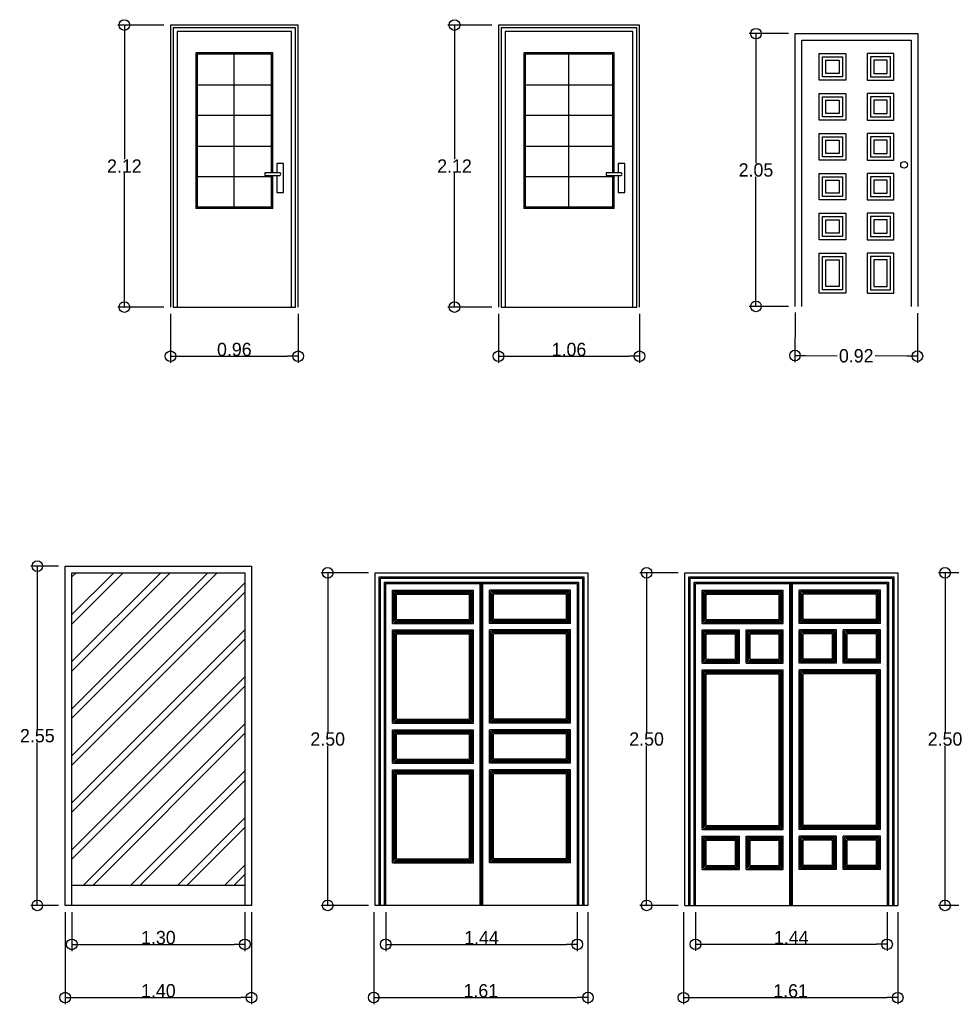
# Model space of a CAD drawing. Header units: millimetres. Extents: x 81.9 to 113.5, y 39.8 to 59.5.
# Tile 3 of 9: x 91.7 to 98.7, y 39.8 to 47.2. Entities that reach past the tile are written whole.
import ezdxf

# ---------------------------------------------------------------- set-up
doc = ezdxf.new("R2010")
doc.units = ezdxf.units.MM
doc.layers.add('Cotas', color=32, linetype='Continuous')
doc.dimstyles.new('Dibujos', dxfattribs={"dimtxt": 0.1, "dimasz": 0.08, "dimexe": 0.05, "dimexo": 0.05, "dimgap": 0.0005, "dimtad": 1, "dimtih": 1, "dimtoh": 1, "dimrnd": 0.0005, "dimzin": 1, "dimdsep": 46, "dimtxsty": 'Standard', "dimblk": 'ORIGIN', "dimcen": 0.08, "dimazin": 0, "dimtfac": 1, "dimtmove": 0, "dimatfit": 3, "dimldrblk": 'ORIGIN2', "dimfxl": 1, "dimarcsym": 0})

# ---------------------------------------------------------------- blocks, each defined once
blk = doc.blocks.new('C-19')
for points in [[(-5.8413, -2.05), (-5.8413, 0), (-4.9213, 0), (-4.9213, -2.05)], [(-5.7913, -2.05), (-5.7913, -0.05), (-4.9713, -0.05), (-4.9713, -2.05)]]:
    blk.add_lwpolyline(points)
for points in [[(-5.6613, -0.35), (-5.6613, -0.15), (-5.4613, -0.15), (-5.4613, -0.35)], [(-5.6363, -0.325), (-5.6363, -0.175), (-5.4863, -0.175), (-5.4863, -0.325)], [(-5.6113, -0.3), (-5.6113, -0.2), (-5.5113, -0.2), (-5.5113, -0.3)], [(-5.1013, -0.35), (-5.1013, -0.15), (-5.3013, -0.15), (-5.3013, -0.35)], [(-5.1263, -0.325), (-5.1263, -0.175), (-5.2763, -0.175), (-5.2763, -0.325)], [(-5.1513, -0.3), (-5.1513, -0.2), (-5.2513, -0.2), (-5.2513, -0.3)], [(-5.6613, -0.65), (-5.6613, -0.45), (-5.4613, -0.45), (-5.4613, -0.65)], [(-5.6363, -0.625), (-5.6363, -0.475), (-5.4863, -0.475), (-5.4863, -0.625)], [(-5.6113, -0.6), (-5.6113, -0.5), (-5.5113, -0.5), (-5.5113, -0.6)], [(-5.1013, -0.65), (-5.1013, -0.45), (-5.3013, -0.45), (-5.3013, -0.65)], [(-5.1263, -0.625), (-5.1263, -0.475), (-5.2763, -0.475), (-5.2763, -0.625)], [(-5.1513, -0.6), (-5.1513, -0.5), (-5.2513, -0.5), (-5.2513, -0.6)], [(-5.6613, -0.95), (-5.6613, -0.75), (-5.4613, -0.75), (-5.4613, -0.95)], [(-5.6363, -0.925), (-5.6363, -0.775), (-5.4863, -0.775), (-5.4863, -0.925)], [(-5.6113, -0.9), (-5.6113, -0.8), (-5.5113, -0.8), (-5.5113, -0.9)], [(-5.1013, -0.95), (-5.1013, -0.75), (-5.3013, -0.75), (-5.3013, -0.95)], [(-5.1263, -0.925), (-5.1263, -0.775), (-5.2763, -0.775), (-5.2763, -0.925)], [(-5.1513, -0.9), (-5.1513, -0.8), (-5.2513, -0.8), (-5.2513, -0.9)], [(-5.6613, -1.25), (-5.6613, -1.05), (-5.4613, -1.05), (-5.4613, -1.25)], [(-5.6363, -1.225), (-5.6363, -1.075), (-5.4863, -1.075), (-5.4863, -1.225)], [(-5.6113, -1.2), (-5.6113, -1.1), (-5.5113, -1.1), (-5.5113, -1.2)], [(-5.1013, -1.25), (-5.1013, -1.05), (-5.3013, -1.05), (-5.3013, -1.25)], [(-5.1263, -1.225), (-5.1263, -1.075), (-5.2763, -1.075), (-5.2763, -1.225)], [(-5.1513, -1.2), (-5.1513, -1.1), (-5.2513, -1.1), (-5.2513, -1.2)], [(-5.6613, -1.55), (-5.6613, -1.35), (-5.4613, -1.35), (-5.4613, -1.55)], [(-5.6363, -1.525), (-5.6363, -1.375), (-5.4863, -1.375), (-5.4863, -1.525)], [(-5.6113, -1.5), (-5.6113, -1.4), (-5.5113, -1.4), (-5.5113, -1.5)], [(-5.1013, -1.55), (-5.1013, -1.35), (-5.3013, -1.35), (-5.3013, -1.55)], [(-5.1263, -1.525), (-5.1263, -1.375), (-5.2763, -1.375), (-5.2763, -1.525)], [(-5.1513, -1.5), (-5.1513, -1.4), (-5.2513, -1.4), (-5.2513, -1.5)], [(-5.6613, -1.95), (-5.6613, -1.65), (-5.4613, -1.65), (-5.4613, -1.95)], [(-5.6363, -1.925), (-5.6363, -1.675), (-5.4863, -1.675), (-5.4863, -1.925)], [(-5.6113, -1.9), (-5.6113, -1.7), (-5.5113, -1.7), (-5.5113, -1.9)], [(-5.1013, -1.95), (-5.1013, -1.65), (-5.3013, -1.65), (-5.3013, -1.95)], [(-5.1263, -1.925), (-5.1263, -1.675), (-5.2763, -1.675), (-5.2763, -1.925)], [(-5.1513, -1.9), (-5.1513, -1.7), (-5.2513, -1.7), (-5.2513, -1.9)]]:
    blk.add_lwpolyline(points, close=True)
blk.add_circle((-5.0241, -0.9864), 0.025)
blk = doc.blocks.new('_Origin')
at = {"color": 0, "linetype": 'ByBlock', "lineweight": -2}
blk.add_line((0, 0), (-1, 0), dxfattribs=at)
blk.add_circle((0, 0), 0.5, dxfattribs=at)
blk = doc.blocks.new('*D21')
at = {"layer": 'Cotas', "color": 0, "lineweight": -2, "transparency": 16777216}
for p, q in [((92.0556, 40.4952), (92.0556, 39.8026)), ((93.4556, 40.4952), (93.4556, 39.8026)), ((92.1356, 39.8526), (93.3756, 39.8526))]:
    blk.add_line(p, q, dxfattribs=at)
at = {"layer": 'Defpoints', "color": 0, "transparency": 16777216}
for p in [(92.0556, 40.5452), (93.4556, 40.5452), (93.4556, 39.8526)]:
    blk.add_point(p, dxfattribs=at)
at = {"layer": 'Cotas', "color": 0, "lineweight": -2, "transparency": 16777216, "xscale": 0.08, "yscale": 0.08, "zscale": 0.08, "rotation": 180}
blk.add_blockref('_Origin', (92.0556, 39.8526), dxfattribs=at)
at = {"layer": 'Cotas', "color": 0, "lineweight": -2, "transparency": 16777216, "xscale": 0.08, "yscale": 0.08, "zscale": 0.08}
blk.add_blockref('_Origin', (93.4556, 39.8526), dxfattribs=at)
at = {"layer": 'Cotas', "color": 0, "transparency": 16777216, "insert": (92.7556, 39.9031), "char_height": 0.1, "attachment_point": 5}
blk.add_mtext('1.40', dxfattribs=at)
blk = doc.blocks.new('_Origin2')
at = {"color": 0, "linetype": 'ByBlock', "lineweight": -2}
blk.add_line((-0.5, 0), (-1, 0), dxfattribs=at)
for radius in [0.5, 0.25]:
    blk.add_circle((0, 0), radius, dxfattribs=at)
blk = doc.blocks.new('*D22')
at = {"layer": 'Cotas', "color": 0, "lineweight": -2, "transparency": 16777216}
for p, q in [((92.0056, 43.0952), (91.7958, 43.0952)), ((91.8458, 43.0152), (91.8458, 41.8707)), ((91.8458, 40.6252), (91.8458, 41.7697)), ((92.0056, 40.5452), (91.7958, 40.5452))]:
    blk.add_line(p, q, dxfattribs=at)
at = {"layer": 'Defpoints', "color": 0, "transparency": 16777216}
for p in [(91.8458, 43.0952), (92.0556, 43.0952), (92.0556, 40.5452)]:
    blk.add_point(p, dxfattribs=at)
at = {"layer": 'Cotas', "color": 0, "lineweight": -2, "transparency": 16777216, "xscale": 0.08, "yscale": 0.08, "zscale": 0.08}
for p, rotation in [((91.8458, 43.0952), 90), ((91.8458, 40.5452), 270)]:
    blk.add_blockref('_Origin', p, dxfattribs=dict(at, rotation=rotation))
at = {"layer": 'Cotas', "color": 0, "transparency": 16777216, "insert": (91.8458, 41.8202), "char_height": 0.1, "attachment_point": 5}
blk.add_mtext('2.55', dxfattribs=at)
blk = doc.blocks.new('*D23')
at = {"layer": 'Cotas', "color": 0, "lineweight": -2, "transparency": 16777216}
for p, q in [((94.3344, 43.0452), (93.9784, 43.0452)), ((94.0284, 42.9652), (94.0284, 41.8457)), ((94.0284, 40.6252), (94.0284, 41.7447)), ((94.3344, 40.5452), (93.9784, 40.5452))]:
    blk.add_line(p, q, dxfattribs=at)
at = {"layer": 'Defpoints', "color": 0, "transparency": 16777216}
for p in [(94.3844, 43.0452), (94.0284, 40.5452), (94.3844, 40.5452)]:
    blk.add_point(p, dxfattribs=at)
at = {"layer": 'Cotas', "color": 0, "lineweight": -2, "transparency": 16777216, "xscale": 0.08, "yscale": 0.08, "zscale": 0.08}
for p, rotation in [((94.0284, 43.0452), 90), ((94.0284, 40.5452), 270)]:
    blk.add_blockref('_Origin', p, dxfattribs=dict(at, rotation=rotation))
at = {"layer": 'Cotas', "color": 0, "transparency": 16777216, "insert": (94.0284, 41.7952), "char_height": 0.1, "attachment_point": 5}
blk.add_mtext('2.50', dxfattribs=at)
blk = doc.blocks.new('*D24')
at = {"layer": 'Cotas', "color": 0, "lineweight": -2, "transparency": 16777216}
for p, q in [((94.3744, 40.4952), (94.3744, 39.8027)), ((95.9844, 40.4952), (95.9844, 39.8027)), ((94.4544, 39.8527), (95.9044, 39.8527))]:
    blk.add_line(p, q, dxfattribs=at)
at = {"layer": 'Defpoints', "color": 0, "transparency": 16777216}
for p in [(94.3744, 40.5452), (95.9844, 40.5452), (95.9844, 39.8527)]:
    blk.add_point(p, dxfattribs=at)
at = {"layer": 'Cotas', "color": 0, "lineweight": -2, "transparency": 16777216, "xscale": 0.08, "yscale": 0.08, "zscale": 0.08, "rotation": 180}
blk.add_blockref('_Origin', (94.3744, 39.8527), dxfattribs=at)
at = {"layer": 'Cotas', "color": 0, "lineweight": -2, "transparency": 16777216, "xscale": 0.08, "yscale": 0.08, "zscale": 0.08}
blk.add_blockref('_Origin', (95.9844, 39.8527), dxfattribs=at)
at = {"layer": 'Cotas', "color": 0, "transparency": 16777216, "insert": (95.1794, 39.9032), "char_height": 0.1, "attachment_point": 5}
blk.add_mtext('1.61', dxfattribs=at)
blk = doc.blocks.new('*D25')
at = {"layer": 'Cotas', "color": 0, "lineweight": -2, "transparency": 16777216}
for p, q in [((96.6627, 43.0452), (96.3752, 43.0452)), ((96.4252, 42.9652), (96.4252, 41.8457)), ((96.4252, 40.6252), (96.4252, 41.7447)), ((96.6627, 40.5452), (96.3752, 40.5452))]:
    blk.add_line(p, q, dxfattribs=at)
at = {"layer": 'Defpoints', "color": 0, "transparency": 16777216}
for p in [(96.7127, 43.0452), (96.4252, 40.5452), (96.7127, 40.5452)]:
    blk.add_point(p, dxfattribs=at)
at = {"layer": 'Cotas', "color": 0, "lineweight": -2, "transparency": 16777216, "xscale": 0.08, "yscale": 0.08, "zscale": 0.08}
for p, rotation in [((96.4252, 43.0452), 90), ((96.4252, 40.5452), 270)]:
    blk.add_blockref('_Origin', p, dxfattribs=dict(at, rotation=rotation))
at = {"layer": 'Cotas', "color": 0, "transparency": 16777216, "insert": (96.4252, 41.7952), "char_height": 0.1, "attachment_point": 5}
blk.add_mtext('2.50', dxfattribs=at)
blk = doc.blocks.new('*D26')
at = {"layer": 'Cotas', "color": 0, "lineweight": -2, "transparency": 16777216}
for p, q in [((96.7027, 40.4952), (96.7027, 39.802)), ((98.3127, 40.4952), (98.3127, 39.802)), ((96.7827, 39.852), (98.2327, 39.852))]:
    blk.add_line(p, q, dxfattribs=at)
at = {"layer": 'Defpoints', "color": 0, "transparency": 16777216}
for p in [(96.7027, 40.5452), (98.3127, 40.5452), (98.3127, 39.852)]:
    blk.add_point(p, dxfattribs=at)
at = {"layer": 'Cotas', "color": 0, "lineweight": -2, "transparency": 16777216, "xscale": 0.08, "yscale": 0.08, "zscale": 0.08, "rotation": 180}
blk.add_blockref('_Origin', (96.7027, 39.852), dxfattribs=at)
at = {"layer": 'Cotas', "color": 0, "lineweight": -2, "transparency": 16777216, "xscale": 0.08, "yscale": 0.08, "zscale": 0.08}
blk.add_blockref('_Origin', (98.3127, 39.852), dxfattribs=at)
at = {"layer": 'Cotas', "color": 0, "transparency": 16777216, "insert": (97.5077, 39.9025), "char_height": 0.1, "attachment_point": 5}
blk.add_mtext('1.61', dxfattribs=at)
blk = doc.blocks.new('*D27')
at = {"layer": 'Cotas', "color": 0, "lineweight": -2, "transparency": 16777216}
for p, q in [((98.9127, 43.0452), (98.6187, 43.0452)), ((98.6687, 42.9652), (98.6687, 41.8457)), ((98.6687, 40.6252), (98.6687, 41.7447)), ((98.9127, 40.5452), (98.6187, 40.5452))]:
    blk.add_line(p, q, dxfattribs=at)
at = {"layer": 'Defpoints', "color": 0, "transparency": 16777216}
for p in [(98.9627, 43.0452), (98.6687, 40.5452), (98.9627, 40.5452)]:
    blk.add_point(p, dxfattribs=at)
at = {"layer": 'Cotas', "color": 0, "lineweight": -2, "transparency": 16777216, "xscale": 0.08, "yscale": 0.08, "zscale": 0.08}
for p, rotation in [((98.6687, 43.0452), 90), ((98.6687, 40.5452), 270)]:
    blk.add_blockref('_Origin', p, dxfattribs=dict(at, rotation=rotation))
at = {"layer": 'Cotas', "color": 0, "transparency": 16777216, "insert": (98.6687, 41.7952), "char_height": 0.1, "attachment_point": 5}
blk.add_mtext('2.50', dxfattribs=at)
blk = doc.blocks.new('*D46')
at = {"layer": 'Cotas', "color": 0, "lineweight": -2, "transparency": 16777216}
for p, q in [((92.1056, 40.4952), (92.1056, 40.2024)), ((93.4056, 40.4952), (93.4056, 40.2024)), ((92.1856, 40.2524), (93.3256, 40.2524))]:
    blk.add_line(p, q, dxfattribs=at)
at = {"layer": 'Defpoints', "color": 0, "transparency": 16777216}
for p in [(92.1056, 40.5452), (93.4056, 40.5452), (93.4056, 40.2524)]:
    blk.add_point(p, dxfattribs=at)
at = {"layer": 'Cotas', "color": 0, "lineweight": -2, "transparency": 16777216, "xscale": 0.08, "yscale": 0.08, "zscale": 0.08, "rotation": 180}
blk.add_blockref('_Origin', (92.1056, 40.2524), dxfattribs=at)
at = {"layer": 'Cotas', "color": 0, "lineweight": -2, "transparency": 16777216, "xscale": 0.08, "yscale": 0.08, "zscale": 0.08}
blk.add_blockref('_Origin', (93.4056, 40.2524), dxfattribs=at)
at = {"layer": 'Cotas', "color": 0, "transparency": 16777216, "insert": (92.7556, 40.3029), "char_height": 0.1, "attachment_point": 5}
blk.add_mtext('1.30', dxfattribs=at)
blk = doc.blocks.new('*D47')
at = {"layer": 'Cotas', "color": 0, "lineweight": -2, "transparency": 16777216}
for p, q in [((94.4644, 40.4952), (94.4644, 40.2026)), ((95.9044, 40.4952), (95.9044, 40.2026)), ((94.5444, 40.2526), (95.8244, 40.2526))]:
    blk.add_line(p, q, dxfattribs=at)
at = {"layer": 'Defpoints', "color": 0, "transparency": 16777216}
for p in [(94.4644, 40.5452), (95.9044, 40.5452), (95.9044, 40.2526)]:
    blk.add_point(p, dxfattribs=at)
at = {"layer": 'Cotas', "color": 0, "lineweight": -2, "transparency": 16777216, "xscale": 0.08, "yscale": 0.08, "zscale": 0.08, "rotation": 180}
blk.add_blockref('_Origin', (94.4644, 40.2526), dxfattribs=at)
at = {"layer": 'Cotas', "color": 0, "lineweight": -2, "transparency": 16777216, "xscale": 0.08, "yscale": 0.08, "zscale": 0.08}
blk.add_blockref('_Origin', (95.9044, 40.2526), dxfattribs=at)
at = {"layer": 'Cotas', "color": 0, "transparency": 16777216, "insert": (95.1844, 40.3031), "char_height": 0.1, "attachment_point": 5}
blk.add_mtext('1.44', dxfattribs=at)
blk = doc.blocks.new('*D48')
at = {"layer": 'Cotas', "color": 0, "lineweight": -2, "transparency": 16777216}
for p, q in [((96.7927, 40.4952), (96.7927, 40.2028)), ((98.2327, 40.4952), (98.2327, 40.2028)), ((96.8727, 40.2528), (98.1527, 40.2528))]:
    blk.add_line(p, q, dxfattribs=at)
at = {"layer": 'Defpoints', "color": 0, "transparency": 16777216}
for p in [(96.7927, 40.5452), (98.2327, 40.5452), (98.2327, 40.2528)]:
    blk.add_point(p, dxfattribs=at)
at = {"layer": 'Cotas', "color": 0, "lineweight": -2, "transparency": 16777216, "xscale": 0.08, "yscale": 0.08, "zscale": 0.08, "rotation": 180}
blk.add_blockref('_Origin', (96.7927, 40.2528), dxfattribs=at)
at = {"layer": 'Cotas', "color": 0, "lineweight": -2, "transparency": 16777216, "xscale": 0.08, "yscale": 0.08, "zscale": 0.08}
blk.add_blockref('_Origin', (98.2327, 40.2528), dxfattribs=at)
at = {"layer": 'Cotas', "color": 0, "transparency": 16777216, "insert": (97.5127, 40.3033), "char_height": 0.1, "attachment_point": 5}
blk.add_mtext('1.44', dxfattribs=at)
blk = doc.blocks.new('*D57')
at = {"layer": 'Cotas', "color": 0, "lineweight": -2, "transparency": 16777216}
for p, q in [((92.8465, 44.992), (92.8465, 44.6225)), ((93.8065, 44.992), (93.8065, 44.6225)), ((92.9265, 44.6725), (93.7265, 44.6725))]:
    blk.add_line(p, q, dxfattribs=at)
at = {"layer": 'Defpoints', "color": 0, "transparency": 16777216}
for p in [(92.8465, 45.042), (93.8065, 45.042), (93.8065, 44.6725)]:
    blk.add_point(p, dxfattribs=at)
at = {"layer": 'Cotas', "color": 0, "lineweight": -2, "transparency": 16777216, "xscale": 0.08, "yscale": 0.08, "zscale": 0.08, "rotation": 180}
blk.add_blockref('_Origin', (92.8465, 44.6725), dxfattribs=at)
at = {"layer": 'Cotas', "color": 0, "lineweight": -2, "transparency": 16777216, "xscale": 0.08, "yscale": 0.08, "zscale": 0.08}
blk.add_blockref('_Origin', (93.8065, 44.6725), dxfattribs=at)
at = {"layer": 'Cotas', "color": 0, "transparency": 16777216, "insert": (93.3265, 44.723), "char_height": 0.1, "attachment_point": 5}
blk.add_mtext('0.96', dxfattribs=at)
blk = doc.blocks.new('*D58')
at = {"layer": 'Cotas', "color": 0, "lineweight": -2, "transparency": 16777216}
for p, q in [((92.7965, 47.162), (92.4499, 47.162)), ((92.4999, 47.082), (92.4999, 46.1525)), ((92.4999, 45.122), (92.4999, 46.0515)), ((92.7965, 45.042), (92.4499, 45.042))]:
    blk.add_line(p, q, dxfattribs=at)
at = {"layer": 'Defpoints', "color": 0, "transparency": 16777216}
for p in [(92.4999, 47.162), (92.8465, 47.162), (92.8465, 45.042)]:
    blk.add_point(p, dxfattribs=at)
at = {"layer": 'Cotas', "color": 0, "lineweight": -2, "transparency": 16777216, "xscale": 0.08, "yscale": 0.08, "zscale": 0.08}
for p, rotation in [((92.4999, 47.162), 90), ((92.4999, 45.042), 270)]:
    blk.add_blockref('_Origin', p, dxfattribs=dict(at, rotation=rotation))
at = {"layer": 'Cotas', "color": 0, "transparency": 16777216, "insert": (92.4999, 46.102), "char_height": 0.1, "attachment_point": 5}
blk.add_mtext('2.12', dxfattribs=at)
blk = doc.blocks.new('*D59')
at = {"layer": 'Cotas', "color": 0, "lineweight": -2, "transparency": 16777216}
for p, q in [((95.3119, 44.992), (95.3119, 44.6225)), ((96.3719, 44.992), (96.3719, 44.6225)), ((95.3919, 44.6725), (96.2919, 44.6725))]:
    blk.add_line(p, q, dxfattribs=at)
at = {"layer": 'Defpoints', "color": 0, "transparency": 16777216}
for p in [(95.3119, 45.042), (96.3719, 45.042), (96.3719, 44.6725)]:
    blk.add_point(p, dxfattribs=at)
at = {"layer": 'Cotas', "color": 0, "lineweight": -2, "transparency": 16777216, "xscale": 0.08, "yscale": 0.08, "zscale": 0.08, "rotation": 180}
blk.add_blockref('_Origin', (95.3119, 44.6725), dxfattribs=at)
at = {"layer": 'Cotas', "color": 0, "lineweight": -2, "transparency": 16777216, "xscale": 0.08, "yscale": 0.08, "zscale": 0.08}
blk.add_blockref('_Origin', (96.3719, 44.6725), dxfattribs=at)
at = {"layer": 'Cotas', "color": 0, "transparency": 16777216, "insert": (95.8419, 44.723), "char_height": 0.1, "attachment_point": 5}
blk.add_mtext('1.06', dxfattribs=at)
blk = doc.blocks.new('*D60')
at = {"layer": 'Cotas', "color": 0, "lineweight": -2, "transparency": 16777216}
for p, q in [((95.2619, 47.162), (94.9315, 47.162)), ((94.9815, 47.082), (94.9815, 46.1525)), ((94.9815, 45.122), (94.9815, 46.0515)), ((95.2619, 45.042), (94.9315, 45.042))]:
    blk.add_line(p, q, dxfattribs=at)
at = {"layer": 'Defpoints', "color": 0, "transparency": 16777216}
for p in [(95.3119, 47.162), (94.9815, 45.042), (95.3119, 45.042)]:
    blk.add_point(p, dxfattribs=at)
at = {"layer": 'Cotas', "color": 0, "lineweight": -2, "transparency": 16777216, "xscale": 0.08, "yscale": 0.08, "zscale": 0.08}
for p, rotation in [((94.9815, 47.162), 90), ((94.9815, 45.042), 270)]:
    blk.add_blockref('_Origin', p, dxfattribs=dict(at, rotation=rotation))
at = {"layer": 'Cotas', "color": 0, "transparency": 16777216, "insert": (94.9815, 46.102), "char_height": 0.1, "attachment_point": 5}
blk.add_mtext('2.12', dxfattribs=at)
blk = doc.blocks.new('*D61')
at = {"layer": 'Cotas', "color": 0, "lineweight": -2, "transparency": 16777216}
for p, q in [((97.5427, 45.0022), (97.5406, 44.628)), ((98.4627, 44.997), (98.4606, 44.6228)), ((97.6208, 44.6776), (97.8587, 44.6762)), ((98.3808, 44.6732), (98.143, 44.6746))]:
    blk.add_line(p, q, dxfattribs=at)
at = {"layer": 'Defpoints', "color": 0, "transparency": 16777216}
for p in [(97.543, 45.0522), (98.463, 45.047), (98.4608, 44.6728)]:
    blk.add_point(p, dxfattribs=at)
at = {"layer": 'Cotas', "color": 0, "lineweight": -2, "transparency": 16777216, "xscale": 0.08, "yscale": 0.08, "zscale": 0.08}
for p, rotation in [((97.5408, 44.678), 179.6735624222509), ((98.4608, 44.6728), 359.6735624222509)]:
    blk.add_blockref('_Origin', p, dxfattribs=dict(at, rotation=rotation))
at = {"layer": 'Cotas', "color": 0, "transparency": 16777216, "insert": (98.0008, 44.6754), "char_height": 0.1, "attachment_point": 5}
blk.add_mtext('0.92', dxfattribs=at)
blk = doc.blocks.new('*D62')
at = {"layer": 'Cotas', "color": 0, "lineweight": -2, "transparency": 16777216}
for p, q in [((97.493, 47.097), (97.1973, 47.097)), ((97.2473, 47.017), (97.2473, 46.1225)), ((97.2473, 45.127), (97.2473, 46.0215)), ((97.493, 45.047), (97.1973, 45.047))]:
    blk.add_line(p, q, dxfattribs=at)
at = {"layer": 'Defpoints', "color": 0, "transparency": 16777216}
for p in [(97.543, 47.097), (97.2473, 45.047), (97.543, 45.047)]:
    blk.add_point(p, dxfattribs=at)
at = {"layer": 'Cotas', "color": 0, "lineweight": -2, "transparency": 16777216, "xscale": 0.08, "yscale": 0.08, "zscale": 0.08}
for p, rotation in [((97.2473, 47.097), 90), ((97.2473, 45.047), 270)]:
    blk.add_blockref('_Origin', p, dxfattribs=dict(at, rotation=rotation))
at = {"layer": 'Cotas', "color": 0, "transparency": 16777216, "insert": (97.2473, 46.072), "char_height": 0.1, "attachment_point": 5}
blk.add_mtext('2.05', dxfattribs=at)

msp = doc.modelspace()

# ---------------------------------------------------------------- linework, layer by layer
at = {"color": 0, "linetype": 'ByBlock'}
for p, q in [((93.3265, 45.7931), (93.3265, 46.942)), ((95.8419, 45.7931), (95.8419, 46.942)), ((93.0465, 46.712), (93.6065, 46.712)), ((95.5119, 46.712), (96.1719, 46.712)), ((93.6065, 46.482), (93.0465, 46.482)), ((96.1719, 46.482), (95.5119, 46.482)), ((93.0465, 46.252), (93.6065, 46.252)), ((95.5119, 46.252), (96.1719, 46.252)), ((93.6065, 46.022), (93.0465, 46.022)), ((96.1719, 46.022), (95.5119, 46.022)), ((93.6165, 45.7831), (93.0365, 45.7831)), ((93.6065, 45.7931), (93.0465, 45.7931)), ((96.1819, 45.7831), (95.5019, 45.7831)), ((96.1719, 45.7931), (95.5119, 45.7931))]:
    msp.add_line(p, q, dxfattribs=at)
for p, q in [((92.8665, 45.042), (93.7865, 45.042)), ((95.3319, 45.042), (96.3519, 45.042)), ((92.0556, 40.5452), (92.0556, 43.0952)), ((92.0556, 43.0952), (93.4556, 43.0952)), ((93.4556, 43.0952), (93.4556, 40.5452)), ((92.1056, 40.5452), (92.1056, 43.0452)), ((92.1056, 43.0452), (93.4056, 43.0452)), ((92.1056, 42.0236), (93.1272, 43.0452)), ((92.1056, 41.9529), (93.1979, 43.0452)), ((92.1056, 42.3065), (92.8444, 43.0452)), ((92.1056, 43.0136), (92.1373, 43.0452)), ((92.1056, 42.3772), (92.7737, 43.0452)), ((92.1056, 42.7307), (92.4201, 43.0452)), ((92.1056, 42.66), (92.4908, 43.0452)), ((93.4056, 43.0452), (93.4056, 40.5452)), ((94.3844, 43.0452), (95.9844, 43.0452)), ((94.3844, 40.5452), (94.3844, 43.0452)), ((94.4144, 40.5452), (94.4144, 43.0152)), ((94.4144, 43.0152), (95.9544, 43.0152)), ((94.4244, 40.5452), (94.4244, 43.0052)), ((94.4244, 43.0052), (95.9444, 43.0052)), ((95.9444, 43.0052), (95.9444, 40.5452)), ((95.9544, 43.0152), (95.9544, 40.5452)), ((95.9844, 43.0452), (95.9844, 40.5452)), ((96.7127, 40.5452), (96.7127, 43.0452)), ((96.7127, 43.0452), (98.3127, 43.0452)), ((96.7427, 40.5452), (96.7427, 43.0152)), ((96.7427, 43.0152), (98.2827, 43.0152)), ((96.7527, 40.5452), (96.7527, 43.0052)), ((96.7527, 43.0052), (98.2727, 43.0052)), ((98.2727, 43.0052), (98.2727, 40.5452)), ((98.2827, 43.0152), (98.2827, 40.5452)), ((98.3127, 43.0452), (98.3127, 40.5452)), ((92.1056, 41.6701), (93.4056, 42.9701)), ((94.4544, 42.9752), (95.9144, 42.9752)), ((94.4544, 40.5452), (94.4544, 42.9752)), ((94.4644, 40.5452), (94.4644, 42.9652)), ((94.4644, 42.9652), (95.9044, 42.9652)), ((95.1744, 40.5452), (95.1744, 42.9652)), ((95.1844, 40.5452), (95.1844, 42.9652)), ((95.1944, 40.5452), (95.1944, 42.9652)), ((95.9044, 42.9652), (95.9044, 40.5452)), ((95.9144, 42.9752), (95.9144, 40.5452)), ((96.7827, 40.5452), (96.7827, 42.9752)), ((96.7827, 42.9752), (98.2427, 42.9752)), ((96.7927, 40.5452), (96.7927, 42.9652)), ((96.7927, 42.9652), (98.2327, 42.9652)), ((97.5027, 40.5452), (97.5027, 42.9652)), ((97.5127, 40.5452), (97.5127, 42.9652)), ((97.5227, 40.5452), (97.5227, 42.9652)), ((98.2327, 42.9652), (98.2327, 40.5452)), ((98.2427, 42.9752), (98.2427, 40.5452)), ((92.1056, 41.5994), (93.4056, 42.8994)), ((94.5144, 42.9152), (95.1244, 42.9152)), ((94.5144, 42.6652), (94.5144, 42.9152)), ((94.5244, 42.6752), (94.5244, 42.9052)), ((94.5244, 42.9052), (95.1144, 42.9052)), ((94.5344, 42.6852), (94.5344, 42.8952)), ((94.5344, 42.8952), (95.1044, 42.8952)), ((94.5444, 42.6952), (94.5444, 42.8852)), ((94.5444, 42.8852), (95.0944, 42.8852)), ((95.0944, 42.6952), (95.0944, 42.8852)), ((95.1044, 42.6852), (95.1044, 42.8952)), ((95.1144, 42.6752), (95.1144, 42.9052)), ((95.1244, 42.6652), (95.1244, 42.9152)), ((95.8544, 42.9152), (95.2444, 42.9152)), ((95.2444, 42.6652), (95.2444, 42.9152)), ((95.8444, 42.9052), (95.2544, 42.9052)), ((95.2544, 42.6752), (95.2544, 42.9052)), ((95.8344, 42.8952), (95.2644, 42.8952)), ((95.2644, 42.6852), (95.2644, 42.8952)), ((95.8244, 42.8852), (95.2744, 42.8852)), ((95.2744, 42.6952), (95.2744, 42.8852)), ((95.8244, 42.6952), (95.8244, 42.8852)), ((95.8344, 42.6852), (95.8344, 42.8952)), ((95.8444, 42.6752), (95.8444, 42.9052)), ((95.8544, 42.6652), (95.8544, 42.9152)), ((96.8427, 42.6652), (96.8427, 42.9152)), ((96.8427, 42.9152), (97.4527, 42.9152)), ((96.8527, 42.6752), (96.8527, 42.9052)), ((96.8527, 42.9052), (97.4427, 42.9052)), ((96.8627, 42.6852), (96.8627, 42.8952)), ((96.8627, 42.8952), (97.4327, 42.8952)), ((96.8727, 42.8852), (97.4227, 42.8852)), ((96.8727, 42.6952), (96.8727, 42.8852)), ((97.4227, 42.6952), (97.4227, 42.8852)), ((97.4327, 42.6852), (97.4327, 42.8952)), ((97.4427, 42.6752), (97.4427, 42.9052)), ((97.4527, 42.6652), (97.4527, 42.9152)), ((98.1827, 42.9152), (97.5727, 42.9152)), ((97.5727, 42.6652), (97.5727, 42.9152)), ((98.1727, 42.9052), (97.5827, 42.9052)), ((97.5827, 42.6752), (97.5827, 42.9052)), ((98.1627, 42.8952), (97.5927, 42.8952)), ((97.5927, 42.6852), (97.5927, 42.8952)), ((98.1527, 42.8852), (97.6027, 42.8852)), ((97.6027, 42.6952), (97.6027, 42.8852)), ((98.1527, 42.6952), (98.1527, 42.8852)), ((98.1627, 42.6852), (98.1627, 42.8952)), ((98.1727, 42.6752), (98.1727, 42.9052)), ((98.1827, 42.6652), (98.1827, 42.9152)), ((94.5144, 42.6652), (95.1244, 42.6652)), ((94.5244, 42.6752), (95.1144, 42.6752)), ((94.5344, 42.6852), (95.1044, 42.6852)), ((94.5444, 42.6952), (95.0944, 42.6952)), ((95.8544, 42.6652), (95.2444, 42.6652)), ((95.8444, 42.6752), (95.2544, 42.6752)), ((95.8344, 42.6852), (95.2644, 42.6852)), ((95.8244, 42.6952), (95.2744, 42.6952)), ((96.8427, 42.6652), (97.4527, 42.6652)), ((96.8527, 42.6752), (97.4427, 42.6752)), ((96.8627, 42.6852), (97.4327, 42.6852)), ((96.8727, 42.6952), (97.4227, 42.6952)), ((98.1827, 42.6652), (97.5727, 42.6652)), ((98.1727, 42.6752), (97.5827, 42.6752)), ((98.1627, 42.6852), (97.5927, 42.6852)), ((98.1527, 42.6952), (97.6027, 42.6952)), ((92.1056, 41.3165), (93.4056, 42.6165)), ((94.5144, 41.9152), (94.5144, 42.6152)), ((94.5144, 42.6152), (95.1244, 42.6152)), ((94.5244, 41.9252), (94.5244, 42.6052)), ((94.5244, 42.6052), (95.1144, 42.6052)), ((94.5344, 42.5952), (95.1044, 42.5952)), ((94.5344, 41.9352), (94.5344, 42.5952)), ((94.5444, 42.5852), (95.0944, 42.5852)), ((94.5444, 41.9452), (94.5444, 42.5852)), ((95.0944, 41.9452), (95.0944, 42.5852)), ((95.1044, 41.9352), (95.1044, 42.5952)), ((95.1144, 41.9252), (95.1144, 42.6052)), ((95.1244, 41.9152), (95.1244, 42.6152)), ((95.8544, 42.6152), (95.2444, 42.6152)), ((95.2444, 41.9152), (95.2444, 42.6152)), ((95.8444, 42.6052), (95.2544, 42.6052)), ((95.2544, 41.9252), (95.2544, 42.6052)), ((95.8344, 42.5952), (95.2644, 42.5952)), ((95.2644, 41.9352), (95.2644, 42.5952)), ((95.8244, 42.5852), (95.2744, 42.5852)), ((95.2744, 41.9452), (95.2744, 42.5852)), ((95.8244, 41.9452), (95.8244, 42.5852)), ((95.8344, 41.9352), (95.8344, 42.5952)), ((95.8444, 41.9252), (95.8444, 42.6052)), ((95.8544, 41.9152), (95.8544, 42.6152)), ((96.8427, 42.6152), (97.1227, 42.6152)), ((96.8427, 42.3652), (96.8427, 42.6152)), ((96.8527, 42.6052), (97.1127, 42.6052)), ((96.8527, 42.3752), (96.8527, 42.6052)), ((96.8627, 42.5952), (97.1027, 42.5952)), ((96.8627, 42.3852), (96.8627, 42.5952)), ((96.8727, 42.5852), (97.0927, 42.5852)), ((96.8727, 42.3952), (96.8727, 42.5852)), ((97.0927, 42.3952), (97.0927, 42.5852)), ((97.1027, 42.3852), (97.1027, 42.5952)), ((97.1127, 42.3752), (97.1127, 42.6052)), ((97.1227, 42.3652), (97.1227, 42.6152)), ((97.1727, 42.3652), (97.1727, 42.6152)), ((97.1727, 42.6152), (97.4527, 42.6152)), ((97.1827, 42.6052), (97.4427, 42.6052)), ((97.1827, 42.3752), (97.1827, 42.6052)), ((97.1927, 42.5952), (97.4327, 42.5952)), ((97.1927, 42.3852), (97.1927, 42.5952)), ((97.2027, 42.5852), (97.4227, 42.5852)), ((97.2027, 42.3952), (97.2027, 42.5852)), ((97.4227, 42.3952), (97.4227, 42.5852)), ((97.4327, 42.3852), (97.4327, 42.5952)), ((97.4427, 42.3752), (97.4427, 42.6052)), ((97.4527, 42.3652), (97.4527, 42.6152)), ((97.8527, 42.6152), (97.5727, 42.6152)), ((97.5727, 42.3652), (97.5727, 42.6152)), ((97.8427, 42.6052), (97.5827, 42.6052)), ((97.5827, 42.3752), (97.5827, 42.6052)), ((97.8327, 42.5952), (97.5927, 42.5952)), ((97.5927, 42.3852), (97.5927, 42.5952)), ((97.8227, 42.5852), (97.6027, 42.5852)), ((97.6027, 42.3952), (97.6027, 42.5852)), ((97.8227, 42.3952), (97.8227, 42.5852)), ((97.8327, 42.3852), (97.8327, 42.5952)), ((97.8427, 42.3752), (97.8427, 42.6052)), ((97.8527, 42.3652), (97.8527, 42.6152)), ((98.1827, 42.6152), (97.9027, 42.6152)), ((97.9027, 42.3652), (97.9027, 42.6152)), ((98.1727, 42.6052), (97.9127, 42.6052)), ((97.9127, 42.3752), (97.9127, 42.6052)), ((97.9227, 42.3852), (97.9227, 42.5952)), ((98.1627, 42.5952), (97.9227, 42.5952)), ((97.9327, 42.3952), (97.9327, 42.5852)), ((98.1527, 42.5852), (97.9327, 42.5852)), ((98.1527, 42.3952), (98.1527, 42.5852)), ((98.1627, 42.3852), (98.1627, 42.5952)), ((98.1727, 42.3752), (98.1727, 42.6052)), ((98.1827, 42.3652), (98.1827, 42.6152)), ((92.1056, 41.2458), (93.4056, 42.5458)), ((96.8427, 42.3652), (97.1227, 42.3652)), ((96.8527, 42.3752), (97.1127, 42.3752)), ((96.8627, 42.3852), (97.1027, 42.3852)), ((96.8727, 42.3952), (97.0927, 42.3952)), ((97.1727, 42.3652), (97.4527, 42.3652)), ((97.1827, 42.3752), (97.4427, 42.3752)), ((97.1927, 42.3852), (97.4327, 42.3852)), ((97.2027, 42.3952), (97.4227, 42.3952)), ((97.8527, 42.3652), (97.5727, 42.3652)), ((97.8427, 42.3752), (97.5827, 42.3752)), ((97.8327, 42.3852), (97.5927, 42.3852)), ((97.8227, 42.3952), (97.6027, 42.3952)), ((98.1827, 42.3652), (97.9027, 42.3652)), ((98.1727, 42.3752), (97.9127, 42.3752)), ((98.1627, 42.3852), (97.9227, 42.3852)), ((98.1527, 42.3952), (97.9327, 42.3952)), ((92.1056, 40.963), (93.4056, 42.263)), ((96.8427, 42.3152), (97.4527, 42.3152)), ((96.8427, 41.1152), (96.8427, 42.3152)), ((96.8527, 42.3052), (97.4427, 42.3052)), ((96.8527, 41.1252), (96.8527, 42.3052)), ((96.8627, 42.2952), (97.4327, 42.2952)), ((96.8627, 41.1352), (96.8627, 42.2952)), ((96.8727, 42.2852), (97.4227, 42.2852)), ((96.8727, 41.1452), (96.8727, 42.2852)), ((97.4227, 41.1452), (97.4227, 42.2852)), ((97.4327, 41.1352), (97.4327, 42.2952)), ((97.4427, 41.1252), (97.4427, 42.3052)), ((97.4527, 41.1152), (97.4527, 42.3152)), ((97.5727, 41.1152), (97.5727, 42.3152)), ((98.1827, 42.3152), (97.5727, 42.3152)), ((97.5827, 41.1252), (97.5827, 42.3052)), ((98.1727, 42.3052), (97.5827, 42.3052)), ((97.5927, 41.1352), (97.5927, 42.2952)), ((98.1627, 42.2952), (97.5927, 42.2952)), ((97.6027, 41.1452), (97.6027, 42.2852)), ((98.1527, 42.2852), (97.6027, 42.2852)), ((98.1527, 41.1452), (98.1527, 42.2852)), ((98.1627, 41.1352), (98.1627, 42.2952)), ((98.1727, 41.1252), (98.1727, 42.3052)), ((98.1827, 41.1152), (98.1827, 42.3152)), ((92.1056, 40.8922), (93.4056, 42.1922)), ((92.1914, 40.6952), (93.4056, 41.9094)), ((94.5144, 41.9152), (95.1244, 41.9152)), ((94.5244, 41.9252), (95.1144, 41.9252)), ((94.5344, 41.9352), (95.1044, 41.9352)), ((94.5444, 41.9452), (95.0944, 41.9452)), ((95.8544, 41.9152), (95.2444, 41.9152)), ((95.8444, 41.9252), (95.2544, 41.9252)), ((95.8344, 41.9352), (95.2644, 41.9352)), ((95.8244, 41.9452), (95.2744, 41.9452)), ((92.2621, 40.6952), (93.4056, 41.8387)), ((94.5144, 41.8652), (95.1244, 41.8652)), ((94.5144, 41.6152), (94.5144, 41.8652)), ((94.5244, 41.8552), (95.1144, 41.8552)), ((94.5244, 41.6252), (94.5244, 41.8552)), ((94.5344, 41.8452), (95.1044, 41.8452)), ((94.5344, 41.6352), (94.5344, 41.8452)), ((94.5444, 41.8352), (95.0944, 41.8352)), ((94.5444, 41.6452), (94.5444, 41.8352)), ((95.0944, 41.6452), (95.0944, 41.8352)), ((95.1044, 41.6352), (95.1044, 41.8452)), ((95.1144, 41.6252), (95.1144, 41.8552)), ((95.1244, 41.6152), (95.1244, 41.8652)), ((95.8544, 41.8652), (95.2444, 41.8652)), ((95.2444, 41.6152), (95.2444, 41.8652)), ((95.8444, 41.8552), (95.2544, 41.8552)), ((95.2544, 41.6252), (95.2544, 41.8552)), ((95.8344, 41.8452), (95.2644, 41.8452)), ((95.2644, 41.6352), (95.2644, 41.8452)), ((95.8244, 41.8352), (95.2744, 41.8352)), ((95.2744, 41.6452), (95.2744, 41.8352)), ((95.8244, 41.6452), (95.8244, 41.8352)), ((95.8344, 41.6352), (95.8344, 41.8452)), ((95.8444, 41.6252), (95.8444, 41.8552)), ((95.8544, 41.6152), (95.8544, 41.8652)), ((94.5144, 41.6152), (95.1244, 41.6152)), ((94.5244, 41.6252), (95.1144, 41.6252)), ((94.5344, 41.6352), (95.1044, 41.6352)), ((94.5444, 41.6452), (95.0944, 41.6452)), ((95.8544, 41.6152), (95.2444, 41.6152)), ((95.8444, 41.6252), (95.2544, 41.6252)), ((95.8344, 41.6352), (95.2644, 41.6352)), ((95.8244, 41.6452), (95.2744, 41.6452)), ((92.545, 40.6952), (93.4056, 41.5559)), ((94.5144, 41.5652), (95.1244, 41.5652)), ((94.5144, 40.8652), (94.5144, 41.5652)), ((94.5244, 41.5552), (95.1144, 41.5552)), ((94.5244, 40.8752), (94.5244, 41.5552)), ((94.5344, 41.5452), (95.1044, 41.5452)), ((94.5344, 40.8852), (94.5344, 41.5452)), ((94.5444, 41.5352), (95.0944, 41.5352)), ((94.5444, 40.8952), (94.5444, 41.5352)), ((95.0944, 40.8952), (95.0944, 41.5352)), ((95.1044, 40.8852), (95.1044, 41.5452)), ((95.1144, 40.8752), (95.1144, 41.5552)), ((95.1244, 40.8652), (95.1244, 41.5652)), ((95.8544, 41.5652), (95.2444, 41.5652)), ((95.2444, 40.8652), (95.2444, 41.5652)), ((95.8444, 41.5552), (95.2544, 41.5552)), ((95.2544, 40.8752), (95.2544, 41.5552)), ((95.8344, 41.5452), (95.2644, 41.5452)), ((95.2644, 40.8852), (95.2644, 41.5452)), ((95.8244, 41.5352), (95.2744, 41.5352)), ((95.2744, 40.8952), (95.2744, 41.5352)), ((95.8244, 40.8952), (95.8244, 41.5352)), ((95.8344, 40.8852), (95.8344, 41.5452)), ((95.8444, 40.8752), (95.8444, 41.5552)), ((95.8544, 40.8652), (95.8544, 41.5652)), ((92.6157, 40.6952), (93.4056, 41.4851)), ((92.8985, 40.6952), (93.4056, 41.2023)), ((96.8727, 41.1452), (97.4227, 41.1452)), ((98.1527, 41.1452), (97.6027, 41.1452)), ((92.9692, 40.6952), (93.4056, 41.1316)), ((96.8427, 41.1152), (97.4527, 41.1152)), ((96.8527, 41.1252), (97.4427, 41.1252)), ((96.8627, 41.1352), (97.4327, 41.1352)), ((98.1827, 41.1152), (97.5727, 41.1152)), ((98.1727, 41.1252), (97.5827, 41.1252)), ((98.1627, 41.1352), (97.5927, 41.1352)), ((96.8427, 41.0652), (97.1227, 41.0652)), ((96.8427, 40.8152), (96.8427, 41.0652)), ((96.8527, 41.0552), (97.1127, 41.0552)), ((96.8527, 40.8252), (96.8527, 41.0552)), ((96.8627, 41.0452), (97.1027, 41.0452)), ((96.8627, 40.8352), (96.8627, 41.0452)), ((96.8727, 41.0352), (97.0927, 41.0352)), ((96.8727, 40.8452), (96.8727, 41.0352)), ((97.0927, 40.8452), (97.0927, 41.0352)), ((97.1027, 40.8352), (97.1027, 41.0452)), ((97.1127, 40.8252), (97.1127, 41.0552)), ((97.1227, 40.8152), (97.1227, 41.0652)), ((97.1727, 41.0652), (97.4527, 41.0652)), ((97.1727, 40.8152), (97.1727, 41.0652)), ((97.1827, 40.8252), (97.1827, 41.0552)), ((97.1827, 41.0552), (97.4427, 41.0552)), ((97.1927, 40.8352), (97.1927, 41.0452)), ((97.1927, 41.0452), (97.4327, 41.0452)), ((97.2027, 40.8452), (97.2027, 41.0352)), ((97.2027, 41.0352), (97.4227, 41.0352)), ((97.4227, 40.8452), (97.4227, 41.0352)), ((97.4327, 40.8352), (97.4327, 41.0452)), ((97.4427, 40.8252), (97.4427, 41.0552)), ((97.4527, 40.8152), (97.4527, 41.0652)), ((97.8527, 41.0652), (97.5727, 41.0652)), ((97.5727, 40.8152), (97.5727, 41.0652)), ((97.8427, 41.0552), (97.5827, 41.0552)), ((97.5827, 40.8252), (97.5827, 41.0552)), ((97.8327, 41.0452), (97.5927, 41.0452)), ((97.5927, 40.8352), (97.5927, 41.0452)), ((97.8227, 41.0352), (97.6027, 41.0352)), ((97.6027, 40.8452), (97.6027, 41.0352)), ((97.8227, 40.8452), (97.8227, 41.0352)), ((97.8227, 40.8452), (97.8227, 41.0352)), ((97.8327, 40.8352), (97.8327, 41.0452)), ((97.8327, 40.8352), (97.8327, 41.0452)), ((97.8427, 40.8252), (97.8427, 41.0552)), ((97.8427, 40.8252), (97.8427, 41.0552)), ((97.8527, 40.8152), (97.8527, 41.0652)), ((97.8527, 40.8152), (97.8527, 41.0652)), ((98.1827, 41.0652), (97.9027, 41.0652)), ((97.9027, 40.8152), (97.9027, 41.0652)), ((97.9027, 40.8152), (97.9027, 41.0652)), ((98.1727, 41.0552), (97.9127, 41.0552)), ((97.9127, 40.8252), (97.9127, 41.0552)), ((97.9127, 40.8252), (97.9127, 41.0552)), ((98.1627, 41.0452), (97.9227, 41.0452)), ((97.9227, 40.8352), (97.9227, 41.0452)), ((97.9227, 40.8352), (97.9227, 41.0452)), ((98.1527, 41.0352), (97.9327, 41.0352)), ((97.9327, 40.8452), (97.9327, 41.0352)), ((97.9327, 40.8452), (97.9327, 41.0352)), ((98.1527, 40.8452), (98.1527, 41.0352)), ((98.1627, 40.8352), (98.1627, 41.0452)), ((98.1727, 40.8252), (98.1727, 41.0552)), ((98.1827, 40.8152), (98.1827, 41.0652)), ((93.2521, 40.6952), (93.4056, 40.8487)), ((94.5144, 40.8652), (95.1244, 40.8652)), ((94.5244, 40.8752), (95.1144, 40.8752)), ((94.5344, 40.8852), (95.1044, 40.8852)), ((94.5444, 40.8952), (95.0944, 40.8952)), ((95.8544, 40.8652), (95.2444, 40.8652)), ((95.8444, 40.8752), (95.2544, 40.8752)), ((95.8344, 40.8852), (95.2644, 40.8852)), ((95.8244, 40.8952), (95.2744, 40.8952)), ((93.3228, 40.6952), (93.4056, 40.778)), ((96.8427, 40.8152), (97.1227, 40.8152)), ((96.8527, 40.8252), (97.1127, 40.8252)), ((96.8627, 40.8352), (97.1027, 40.8352)), ((96.8727, 40.8452), (97.0927, 40.8452)), ((97.1727, 40.8152), (97.4527, 40.8152)), ((97.1827, 40.8252), (97.4427, 40.8252)), ((97.1927, 40.8352), (97.4327, 40.8352)), ((97.2027, 40.8452), (97.4227, 40.8452)), ((97.8527, 40.8152), (97.5727, 40.8152)), ((97.8427, 40.8252), (97.5827, 40.8252)), ((97.8327, 40.8352), (97.5927, 40.8352)), ((97.8227, 40.8452), (97.6027, 40.8452)), ((98.1827, 40.8152), (97.9027, 40.8152)), ((98.1727, 40.8252), (97.9127, 40.8252)), ((98.1627, 40.8352), (97.9227, 40.8352)), ((98.1527, 40.8452), (97.9327, 40.8452)), ((93.4056, 40.6952), (92.1056, 40.6952)), ((93.4556, 40.5452), (92.0556, 40.5452)), ((95.9844, 40.5452), (94.3844, 40.5452)), ((96.7127, 40.5452), (98.3127, 40.5452))]:
    msp.add_line(p, q)
for points in [[(93.8065, 45.042), (93.8065, 47.162), (92.8465, 47.162), (92.8465, 45.042)], [(93.7865, 45.042), (93.7865, 47.142), (92.8665, 47.142), (92.8665, 45.042)], [(96.3719, 45.042), (96.3719, 47.162), (95.3119, 47.162), (95.3119, 45.042)], [(96.3519, 45.042), (96.3519, 47.142), (95.3319, 47.142), (95.3319, 45.042)], [(93.7565, 45.042), (93.7565, 47.112), (92.8965, 47.112), (92.8965, 45.042)], [(96.3219, 45.042), (96.3219, 47.112), (95.3619, 47.112), (95.3619, 45.042)], [(93.6165, 46.052), (93.6165, 46.952), (93.0365, 46.952), (93.0365, 45.7831)], [(93.6065, 46.052), (93.6065, 46.942), (93.0465, 46.942), (93.0465, 45.7931)], [(96.1819, 46.052), (96.1819, 46.952), (95.5019, 46.952), (95.5019, 45.7831)], [(96.1719, 46.052), (96.1719, 46.942), (95.5119, 46.942), (95.5119, 45.7931)], [(93.6965, 45.902), (93.6965, 46.122), (93.6465, 46.122), (93.6465, 46.052)], [(96.2619, 45.902), (96.2619, 46.122), (96.2119, 46.122), (96.2119, 46.052)], [(93.6065, 45.7931), (93.6065, 46.032)], [(93.6165, 45.7831), (93.6165, 46.032)], [(93.6465, 46.032), (93.6465, 45.902), (93.6965, 45.902)], [(96.1719, 45.7931), (96.1719, 46.032)], [(96.1819, 45.7831), (96.1819, 46.032)], [(96.2119, 46.032), (96.2119, 45.902), (96.2619, 45.902)]]:
    msp.add_lwpolyline(points, dxfattribs=at)
for points in [[(93.6665, 46.052), (93.5565, 46.052), (93.5565, 46.032), (93.6665, 46.032, 1), (93.6665, 46.052)], [(96.2319, 46.052), (96.1219, 46.052), (96.1219, 46.032), (96.2319, 46.032, 1), (96.2319, 46.052)]]:
    msp.add_lwpolyline(points, format="xyb", dxfattribs=at)

# ---------------------------------------------------------------- block references
msp.add_blockref('C-19', (103.3842, 47.097))

# ---------------------------------------------------------------- dimensions: what is measured, and where the dimension line sits
at = {"layer": 'Cotas'}
for p1, p2, distance, picture, middle in [((92.8465, 45.042), (92.8465, 47.162), 0.3466, '*D58', (92.4999, 46.102)), ((95.3119, 47.162), (95.3119, 45.042), -0.3304, '*D60', (94.9815, 46.102)), ((97.543, 47.097), (97.543, 45.047), -0.2956, '*D62', (97.2473, 46.072)), ((92.8465, 45.042), (93.8065, 45.042), -0.3695, '*D57', (93.3265, 44.723)), ((95.3119, 45.042), (96.3719, 45.042), -0.3695, '*D59', (95.8419, 44.723)), ((97.543, 45.0522), (98.463, 45.047), -0.3742, '*D61', (98.0008, 44.6754)), ((92.0556, 40.5452), (92.0556, 43.0952), 0.2098, '*D22', (91.8458, 41.8202)), ((94.3844, 43.0452), (94.3844, 40.5452), -0.356, '*D23', (94.0284, 41.7952)), ((96.7127, 43.0452), (96.7127, 40.5452), -0.2874, '*D25', (96.4252, 41.7952)), ((98.9627, 43.0452), (98.9627, 40.5452), -0.2941, '*D27', (98.6687, 41.7952)), ((92.0556, 40.5452), (93.4556, 40.5452), -0.6925, '*D21', (92.7556, 39.9031)), ((92.1056, 40.5452), (93.4056, 40.5452), -0.2927, '*D46', (92.7556, 40.3029)), ((94.3744, 40.5452), (95.9844, 40.5452), -0.6925, '*D24', (95.1794, 39.9032)), ((94.4644, 40.5452), (95.9044, 40.5452), -0.2926, '*D47', (95.1844, 40.3031)), ((96.7027, 40.5452), (98.3127, 40.5452), -0.6932, '*D26', (97.5077, 39.9025)), ((96.7927, 40.5452), (98.2327, 40.5452), -0.2924, '*D48', (97.5127, 40.3033))]:
    dim = msp.add_aligned_dim(p1=p1, p2=p2, distance=distance, dimstyle='Dibujos', dxfattribs=at)
    dim.commit()
    dim.dimension.update_dxf_attribs({"geometry": picture, "text_midpoint": middle})

doc.saveas('drawing.dxf')
